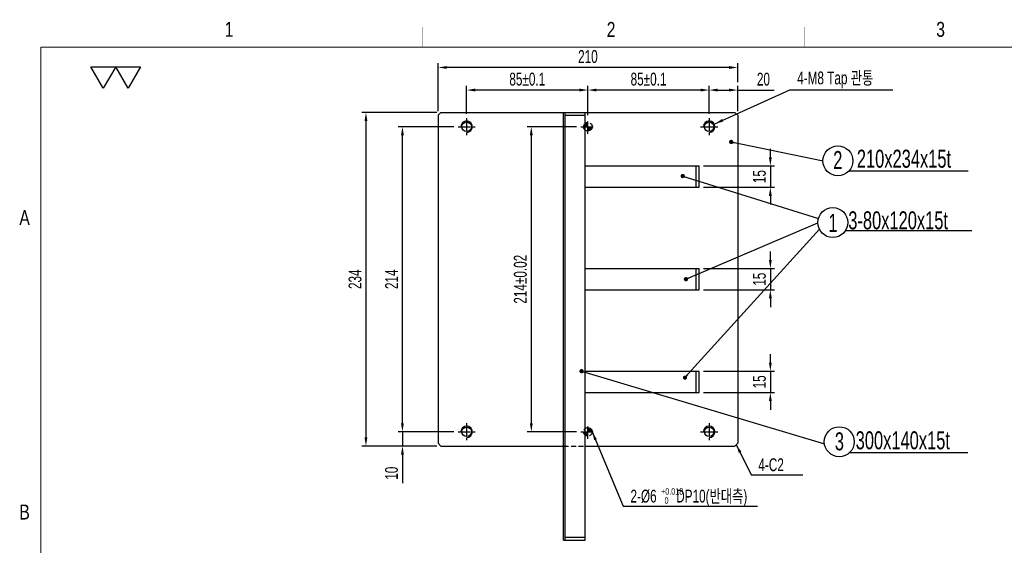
# Model space of a CAD drawing. Extents: x 14136 to 15481, y 176 to 1121.
# Tile 2 of 5: x 14136 to 14826, y 753 to 1121. Entities that reach past the tile are written whole.
import ezdxf
from ezdxf.enums import TextEntityAlignment as Align

# ---------------------------------------------------------------- set-up
doc = ezdxf.new("R2010")
doc.units = 0
doc.header["$LTSCALE"] = 7
doc.header["$MEASUREMENT"] = 0
doc.linetypes.add('CENTER', pattern=[2, 1.25, -0.25, 0.25, -0.25])
doc.linetypes.add('DASHED', pattern=[0.75, 0.5, -0.25])
doc.layers.get('0').update_dxf_attribs({"linetype": 'CONTINUOUS'})
doc.layers.get('DEFPOINTS').update_dxf_attribs({"linetype": 'CONTINUOUS'})
for name, color, linetype in [('3', 4, 'CONTINUOUS'), ('CEN', 3, 'CENTER'), ('CL', 3, 'CENTER'), ('DIM', 4, 'CONTINUOUS'), ('DIMENSION', 4, 'CONTINUOUS'), ('HID', 5, 'DASHED')]:
    doc.layers.add(name, color=color, linetype=linetype)
doc.styles.get("Standard").update_dxf_attribs({"font": 'Gulim.ttf', "width": 0.7})
doc.dimstyles.new('A3', dxfattribs={"dimtxt": 3, "dimasz": 2, "dimexe": 1, "dimexo": 1, "dimgap": 1, "dimtad": 1, "dimdec": 4, "dimdsep": 46, "dimtxsty": 'Standard', "dimcen": 2.5, "dimclrd": 4, "dimclre": 4, "dimclrt": 9, "dimazin": 2, "dimtfac": 1, "dimtdec": 4, "dimtmove": 0, "dimatfit": 3, "dimfxl": 0, "dimtolj": 1, "dimarcsym": 0})

# ---------------------------------------------------------------- blocks, each defined once
blk = doc.blocks.new('A$C4B8F6605')
at = {"const_width": 0.2}
for points in [[(4.51, 265.26), (384.51, 265.26)], [(4.51, 265.26), (4.51, 6.26)]]:
    blk.add_lwpolyline(points, dxfattribs=at)
at = {"layer": '3', "const_width": 0.05}
for points in [[(81.01, 269.26), (81.01, 265.26)], [(157.51, 269.26), (157.51, 265.26)], [(0.51, 196.26), (4.51, 196.26)]]:
    blk.add_lwpolyline(points, dxfattribs=at)
at = {"layer": '3', "width": 0.8}
for s, p in [('1', (42.19, 268.81)), ('2', (118.69, 268.81)), ('3', (184.69, 268.81)), ('A', (1.23, 231.07)), ('B', (1.23, 172.07))]:
    blk.add_text(s, height=3, dxfattribs=at).set_placement(p, align=Align.MIDDLE)
blk = doc.blocks.new('A$C35ED56C0')
at = {"layer": 'DIM'}
for points in [[(0, 13.51), (15.6, 13.51), (7.8, 0)], [(15.6, 13.51), (31.2, 13.51), (23.4, 0)]]:
    blk.add_lwpolyline(points, close=True, dxfattribs=at)
blk = doc.blocks.new('A$C71330367')
at = {"layer": 'DIMENSION', "xscale": 2, "yscale": 2, "zscale": 2}
blk.add_blockref('A$C35ED56C0', (0, 0), dxfattribs=at)
blk = doc.blocks.new('*D35')
at = {"layer": 'DEFPOINTS', "color": 0}
for p in [(14612.1, 874.91), (14612.1, 859.91), (14661.99, 859.91)]:
    blk.add_point(p, dxfattribs=at)
at = {"layer": 'DIMENSION', "color": 4, "lineweight": -2}
for p, q in [((14661.99, 880.91), (14661.99, 886.91)), ((14615.1, 874.91), (14664.99, 874.91)), ((14661.99, 874.91), (14661.99, 859.91)), ((14615.1, 859.91), (14664.99, 859.91)), ((14661.99, 853.91), (14661.99, 847.91))]:
    blk.add_line(p, q, dxfattribs=at)
at = {"layer": 'DIMENSION', "color": 4}
for points in [[(14660.99, 880.91), (14662.99, 880.91), (14661.99, 874.91)], [(14660.99, 853.91), (14662.99, 853.91), (14661.99, 859.91)]]:
    blk.add_solid(points, dxfattribs=at)
at = {"layer": 'DIMENSION', "color": 9, "insert": (14654.36, 867.41), "char_height": 9, "attachment_point": 5, "rotation": 90}
blk.add_mtext('\\A1;15', dxfattribs=at)
blk = doc.blocks.new('*D34')
at = {"layer": 'DEFPOINTS', "color": 0}
for p in [(14612.1, 946.91), (14612.1, 931.91), (14661.99, 931.91)]:
    blk.add_point(p, dxfattribs=at)
at = {"layer": 'DIMENSION', "color": 4, "lineweight": -2}
for p, q in [((14661.99, 952.91), (14661.99, 958.91)), ((14615.1, 946.91), (14664.99, 946.91)), ((14661.99, 946.91), (14661.99, 931.91)), ((14615.1, 931.91), (14664.99, 931.91)), ((14661.99, 925.91), (14661.99, 919.91))]:
    blk.add_line(p, q, dxfattribs=at)
at = {"layer": 'DIMENSION', "color": 4}
for points in [[(14660.99, 952.91), (14662.99, 952.91), (14661.99, 946.91)], [(14660.99, 925.91), (14662.99, 925.91), (14661.99, 931.91)]]:
    blk.add_solid(points, dxfattribs=at)
at = {"layer": 'DIMENSION', "color": 9, "insert": (14654.36, 939.41), "char_height": 9, "attachment_point": 5, "rotation": 90}
blk.add_mtext('\\A1;15', dxfattribs=at)
blk = doc.blocks.new('*D33')
at = {"layer": 'DEFPOINTS', "color": 0}
for p in [(14529.1, 1046.41), (14494.41, 832.41), (14529.1, 832.41)]:
    blk.add_point(p, dxfattribs=at)
at = {"layer": 'DIMENSION', "color": 4, "lineweight": -2}
for p, q in [((14526.1, 1046.41), (14491.41, 1046.41)), ((14494.41, 1040.41), (14494.41, 838.41)), ((14526.1, 832.41), (14491.41, 832.41))]:
    blk.add_line(p, q, dxfattribs=at)
at = {"layer": 'DIMENSION', "color": 4}
for points in [[(14493.41, 1040.41), (14495.41, 1040.41), (14494.41, 1046.41)], [(14493.41, 838.41), (14495.41, 838.41), (14494.41, 832.41)]]:
    blk.add_solid(points, dxfattribs=at)
at = {"layer": 'DIMENSION', "color": 9, "insert": (14486.78, 939.41), "char_height": 9, "attachment_point": 5, "rotation": 90}
blk.add_mtext('\\A1;214±0.02', dxfattribs=at)
blk = doc.blocks.new('*D32')
at = {"layer": 'DEFPOINTS', "color": 0}
for p in [(14404.08, 1046.41), (14443.1, 1046.41), (14443.1, 832.41)]:
    blk.add_point(p, dxfattribs=at)
at = {"layer": 'DIMENSION', "color": 4, "lineweight": -2}
for p, q in [((14440.1, 1046.41), (14401.08, 1046.41)), ((14404.08, 838.41), (14404.08, 1040.41)), ((14440.1, 832.41), (14401.08, 832.41))]:
    blk.add_line(p, q, dxfattribs=at)
at = {"layer": 'DIMENSION', "color": 4}
for points in [[(14403.08, 1040.41), (14405.08, 1040.41), (14404.08, 1046.41)], [(14403.08, 838.41), (14405.08, 838.41), (14404.08, 832.41)]]:
    blk.add_solid(points, dxfattribs=at)
at = {"layer": 'DIMENSION', "color": 9, "insert": (14396.45, 939.41), "char_height": 9, "attachment_point": 5, "rotation": 90}
blk.add_mtext('\\A1;214', dxfattribs=at)
blk = doc.blocks.new('*D31')
at = {"layer": 'DEFPOINTS', "color": 0}
for p in [(14431.1, 1056.41), (14378.51, 822.41), (14431.1, 822.41)]:
    blk.add_point(p, dxfattribs=at)
at = {"layer": 'DIMENSION', "color": 4, "lineweight": -2}
for p, q in [((14428.1, 1056.41), (14375.51, 1056.41)), ((14378.51, 1050.41), (14378.51, 828.41)), ((14428.1, 822.41), (14375.51, 822.41))]:
    blk.add_line(p, q, dxfattribs=at)
at = {"layer": 'DIMENSION', "color": 4}
for points in [[(14377.51, 1050.41), (14379.51, 1050.41), (14378.51, 1056.41)], [(14377.51, 828.41), (14379.51, 828.41), (14378.51, 822.41)]]:
    blk.add_solid(points, dxfattribs=at)
at = {"layer": 'DIMENSION', "color": 9, "insert": (14370.89, 939.41), "char_height": 9, "attachment_point": 5, "rotation": 90}
blk.add_mtext('\\A1;234', dxfattribs=at)
blk = doc.blocks.new('*D30')
at = {"layer": 'DEFPOINTS', "color": 0}
for p in [(14612.1, 1018.91), (14612.1, 1003.91), (14661.99, 1003.91)]:
    blk.add_point(p, dxfattribs=at)
at = {"layer": 'DIMENSION', "color": 4, "lineweight": -2}
for p, q in [((14661.99, 1024.91), (14661.99, 1030.91)), ((14615.1, 1018.91), (14664.99, 1018.91)), ((14661.99, 1018.91), (14661.99, 1003.91)), ((14615.1, 1003.91), (14664.99, 1003.91)), ((14661.99, 997.91), (14661.99, 991.91))]:
    blk.add_line(p, q, dxfattribs=at)
at = {"layer": 'DIMENSION', "color": 4}
for points in [[(14660.99, 1024.91), (14662.99, 1024.91), (14661.99, 1018.91)], [(14660.99, 997.91), (14662.99, 997.91), (14661.99, 1003.91)]]:
    blk.add_solid(points, dxfattribs=at)
at = {"layer": 'DIMENSION', "color": 9, "insert": (14654.36, 1011.41), "char_height": 9, "attachment_point": 5, "rotation": 90}
blk.add_mtext('\\A1;15', dxfattribs=at)
blk = doc.blocks.new('*D29')
at = {"layer": 'DEFPOINTS', "color": 0}
for p in [(14619.1, 1072.11), (14619.1, 1052.41), (14639.1, 1054.41)]:
    blk.add_point(p, dxfattribs=at)
at = {"layer": 'DIMENSION', "color": 4, "lineweight": -2}
for p, q in [((14619.1, 1055.41), (14619.1, 1075.11)), ((14625.1, 1072.11), (14633.1, 1072.11)), ((14639.1, 1057.41), (14639.1, 1075.11)), ((14639.1, 1072.11), (14664.55, 1072.11))]:
    blk.add_line(p, q, dxfattribs=at)
at = {"layer": 'DIMENSION', "color": 4}
for points in [[(14625.1, 1073.11), (14625.1, 1071.11), (14619.1, 1072.11)], [(14633.1, 1073.11), (14633.1, 1071.11), (14639.1, 1072.11)]]:
    blk.add_solid(points, dxfattribs=at)
at = {"layer": 'DIMENSION', "color": 9, "insert": (14657.14, 1079.72), "char_height": 9, "attachment_point": 5}
blk.add_mtext('\\A1;20', dxfattribs=at)
blk = doc.blocks.new('*D28')
at = {"layer": 'DEFPOINTS', "color": 0}
for p in [(14534.1, 1072.11), (14534.1, 1051.41), (14619.1, 1052.41)]:
    blk.add_point(p, dxfattribs=at)
at = {"layer": 'DIMENSION', "color": 4, "lineweight": -2}
for p, q in [((14534.1, 1054.41), (14534.1, 1075.11)), ((14613.1, 1072.11), (14540.1, 1072.11)), ((14619.1, 1055.41), (14619.1, 1075.11))]:
    blk.add_line(p, q, dxfattribs=at)
at = {"layer": 'DIMENSION', "color": 4}
for points in [[(14540.1, 1073.11), (14540.1, 1071.11), (14534.1, 1072.11)], [(14613.1, 1073.11), (14613.1, 1071.11), (14619.1, 1072.11)]]:
    blk.add_solid(points, dxfattribs=at)
at = {"layer": 'DIMENSION', "color": 9, "insert": (14576.6, 1079.74), "char_height": 9, "attachment_point": 5}
blk.add_mtext('\\A1;85±0.1', dxfattribs=at)
blk = doc.blocks.new('*D27')
at = {"layer": 'DEFPOINTS', "color": 0}
for p in [(14449.1, 1072.11), (14449.1, 1052.41), (14534.1, 1051.41)]:
    blk.add_point(p, dxfattribs=at)
at = {"layer": 'DIMENSION', "color": 4, "lineweight": -2}
for p, q in [((14449.1, 1055.41), (14449.1, 1075.11)), ((14528.1, 1072.11), (14455.1, 1072.11)), ((14534.1, 1054.41), (14534.1, 1075.11))]:
    blk.add_line(p, q, dxfattribs=at)
at = {"layer": 'DIMENSION', "color": 4}
for points in [[(14455.1, 1073.11), (14455.1, 1071.11), (14449.1, 1072.11)], [(14528.1, 1073.11), (14528.1, 1071.11), (14534.1, 1072.11)]]:
    blk.add_solid(points, dxfattribs=at)
at = {"layer": 'DIMENSION', "color": 9, "insert": (14491.6, 1079.74), "char_height": 9, "attachment_point": 5}
blk.add_mtext('\\A1;85±0.1', dxfattribs=at)
blk = doc.blocks.new('*D26')
at = {"layer": 'DEFPOINTS', "color": 0}
for p in [(14429.1, 1087.95), (14639.1, 1074.61), (14429.1, 1054.41)]:
    blk.add_point(p, dxfattribs=at)
at = {"layer": 'DIMENSION', "color": 4, "lineweight": -2}
for p, q in [((14429.1, 1057.41), (14429.1, 1090.95)), ((14639.1, 1077.61), (14639.1, 1090.95)), ((14633.1, 1087.95), (14435.1, 1087.95))]:
    blk.add_line(p, q, dxfattribs=at)
at = {"layer": 'DIMENSION', "color": 4}
for points in [[(14435.1, 1088.95), (14435.1, 1086.95), (14429.1, 1087.95)], [(14633.1, 1088.95), (14633.1, 1086.95), (14639.1, 1087.95)]]:
    blk.add_solid(points, dxfattribs=at)
at = {"layer": 'DIMENSION', "color": 9, "insert": (14534.1, 1095.58), "char_height": 9, "attachment_point": 5}
blk.add_mtext('\\A1;210', dxfattribs=at)
blk = doc.blocks.new('*D56')
at = {"layer": 'DEFPOINTS', "color": 0}
for p in [(14404.08, 832.41), (14443.1, 832.41), (14431.1, 822.41)]:
    blk.add_point(p, dxfattribs=at)
at = {"layer": 'DIMENSION', "color": 4, "lineweight": -2}
for p, q in [((14404.08, 838.41), (14404.08, 844.41)), ((14440.1, 832.41), (14401.08, 832.41)), ((14404.08, 832.41), (14404.08, 822.41)), ((14428.1, 822.41), (14401.08, 822.41)), ((14404.08, 816.41), (14404.08, 796.27))]:
    blk.add_line(p, q, dxfattribs=at)
at = {"layer": 'DIMENSION', "color": 4}
for points in [[(14403.08, 838.41), (14405.08, 838.41), (14404.08, 832.41)], [(14403.08, 816.41), (14405.08, 816.41), (14404.08, 822.41)]]:
    blk.add_solid(points, dxfattribs=at)
at = {"layer": 'DIMENSION', "color": 9, "insert": (14396.45, 803.34), "char_height": 9, "attachment_point": 5, "rotation": 90}
blk.add_mtext('\\A1;10', dxfattribs=at)

msp = doc.modelspace()

# ---------------------------------------------------------------- hatches: boundary and pattern name
at = {"layer": 'HID'}
h = msp.add_hatch(dxfattribs=at)
h.set_pattern_fill('ANSI31', color=256, scale=0.1, style=0)
h.set_pattern_definition([(315, (13678.1195, 1207.43258), (-0.2245064, -0.2245064), [])])
h.paths.add_polyline_path([(14537.1, 1046.41, -0.414214), (14534.1, 1043.41), (14534.1, 1046.41)])
h.paths.add_polyline_path([(14531.1, 1046.41, -0.414214), (14534.1, 1049.41), (14534.1, 1046.41)])
h = msp.add_hatch(dxfattribs=at)
h.set_pattern_fill('ANSI31', color=256, scale=0.1, style=0)
h.set_pattern_definition([(45, (13678.1195, 671.38232), (-0.2245064, 0.2245064), [])])
h.paths.add_polyline_path([(14534.1, 832.41), (14534.1, 835.41, -0.414214), (14537.1, 832.41)])
h.paths.add_polyline_path([(14534.1, 832.41), (14534.1, 829.41, -0.414214), (14531.1, 832.41)])

# ---------------------------------------------------------------- linework, layer by layer
for p, q in [((14431.1, 1056.41), (14429.1, 1054.41)), ((14431.1, 1056.41), (14637.1, 1056.41)), ((14517.1, 756.41), (14517.1, 1056.41)), ((14518.1, 756.41), (14518.1, 1056.41)), ((14532.1, 756.41), (14532.1, 1056.41)), ((14637.1, 1056.41), (14639.1, 1054.41)), ((14429.1, 1054.41), (14429.1, 824.41)), ((14518.1, 1054.41), (14532.1, 1054.41)), ((14639.1, 1054.41), (14639.1, 824.41)), ((14532.1, 1018.91), (14612.1, 1018.91)), ((14610.1, 1003.91), (14610.1, 1018.91)), ((14612.1, 1003.91), (14612.1, 1018.91)), ((14532.1, 1003.91), (14612.1, 1003.91)), ((14532.1, 946.91), (14612.1, 946.91)), ((14610.1, 931.91), (14610.1, 946.91)), ((14612.1, 931.91), (14612.1, 946.91)), ((14532.1, 931.91), (14612.1, 931.91)), ((14532.1, 874.91), (14612.1, 874.91)), ((14610.1, 859.91), (14610.1, 874.91)), ((14612.1, 859.91), (14612.1, 874.91)), ((14532.1, 859.91), (14612.1, 859.91)), ((14431.1, 822.41), (14429.1, 824.41)), ((14431.1, 822.41), (14517.1, 822.41)), ((14532.1, 822.41), (14637.1, 822.41)), ((14639.1, 824.41), (14637.1, 822.41)), ((14517.1, 756.41), (14532.1, 756.41)), ((14518.1, 758.41), (14532.1, 758.41))]:
    msp.add_line(p, q)
for centre in [(14449.1, 1046.41), (14619.1, 1046.41), (14449.1, 832.41), (14619.1, 832.41)]:
    msp.add_circle(centre, 3.32)
at = {"layer": 'CEN'}
for p, q in [((14534.1, 1041.41), (14534.1, 1051.41)), ((14529.1, 1046.41), (14539.1, 1046.41)), ((14534.1, 827.41), (14534.1, 837.41)), ((14529.1, 832.41), (14539.1, 832.41))]:
    msp.add_line(p, q, dxfattribs=at)
at = {"layer": 'CL'}
for p, q in [((14449.1, 1052.41), (14449.1, 1040.41)), ((14619.1, 1052.41), (14619.1, 1040.41)), ((14443.1, 1046.41), (14455.1, 1046.41)), ((14613.1, 1046.41), (14625.1, 1046.41)), ((14449.1, 838.41), (14449.1, 826.41)), ((14619.1, 838.41), (14619.1, 826.41)), ((14443.1, 832.41), (14455.1, 832.41)), ((14613.1, 832.41), (14625.1, 832.41))]:
    msp.add_line(p, q, dxfattribs=at)
at = {"layer": 'DIMENSION'}
for p, q in [((14800.62, 1015.25), (14717.13, 1015.25)), ((14803.3, 973.26), (14714.45, 973.26)), ((14800.5, 817.53), (14717.25, 817.53))]:
    msp.add_line(p, q, dxfattribs=at)
for centre in [(14709.36, 1022.47), (14705.77, 979.17), (14710.32, 825.42)]:
    msp.add_circle(centre, 10.5, dxfattribs=at)
for centre in [(14449.1, 1046.41), (14619.1, 1046.41), (14449.1, 832.41), (14619.1, 832.41)]:
    msp.add_arc(centre, 4, 270, 180, dxfattribs=at)
at = {"layer": 'HID'}
msp.add_line((14517.1, 822.41), (14532.1, 822.41), dxfattribs=at)
for centre in [(14534.1, 1046.41), (14534.1, 832.41)]:
    msp.add_circle(centre, 3, dxfattribs=at)

# ---------------------------------------------------------------- block references
at = {"xscale": 3.5, "yscale": 3.5, "zscale": 3.5}
msp.add_blockref('A$C4B8F6605', (14134.92, 173.87), dxfattribs=at)
at = {"layer": 'DIMENSION', "xscale": 0.5600000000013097, "yscale": 0.5599999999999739, "zscale": 0.5599999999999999}
msp.add_blockref('A$C71330367', (14185.63, 1073.33), dxfattribs=at)

# ---------------------------------------------------------------- texts
at = {"color": 9, "width": 0.7}
for s, height, p in [('4-M8 Tap 관통', 9, (14680.78, 1076.13)), ('210x234x15t', 12.6, (14722.61, 1017.66)), ('3-80x120x15t', 12.6, (14716.61, 974.42)), ('300x140x15t', 12.6, (14721.8, 820.13)), ('4-C2', 9, (14653.6, 804.78)), ('2-%%c6      DP10(반대측)', 9, (14563.94, 782.78)), ('+0.018', 4.5, (14585.35, 788.33)), ('0', 4.5, (14587.82, 781.87))]:
    msp.add_text(s, height=height, dxfattribs=at).set_placement(p)
at = {"layer": 'DIMENSION', "width": 0.7}
for s, p in [('2', (14706.05, 1016.72)), ('1', (14702.7, 972.66)), ('3', (14707.19, 819.38))]:
    msp.add_text(s, height=12.6, dxfattribs=at).set_placement(p)

# ---------------------------------------------------------------- dimensions: what is measured, and where the dimension line sits
at = {"layer": 'DIMENSION'}
for base, p1, p2, angle, override, picture, middle in [((14429.1, 1087.95), (14639.1, 1074.61), (14429.1, 1054.41), 180, {"dimscale": 3, "dimdec": 1}, '*D26', (14534.1, 1095.58)), ((14449.1, 1072.11), (14534.1, 1051.41), (14449.1, 1052.41), 180, {"dimscale": 3, "dimdec": 1, "dimtol": 1, "dimtp": 0.1, "dimtm": 0.1}, '*D27', (14491.6, 1079.74)), ((14534.1, 1072.11), (14619.1, 1052.41), (14534.1, 1051.41), 180, {"dimscale": 3, "dimdec": 1, "dimtol": 1, "dimtp": 0.1, "dimtm": 0.1}, '*D28', (14576.6, 1079.74)), ((14378.51, 822.41), (14431.1, 1056.41), (14431.1, 822.41), 90, {"dimscale": 3, "dimdec": 1}, '*D31', (14370.89, 939.41)), ((14404.08, 1046.41), (14443.1, 832.41), (14443.1, 1046.41), 90, {"dimscale": 3, "dimdec": 1}, '*D32', (14396.45, 939.41)), ((14494.41, 832.41), (14529.1, 1046.41), (14529.1, 832.41), 90, {"dimscale": 3, "dimgap": 1, "dimdec": 1, "dimtol": 1, "dimlim": 0, "dimtp": 0.02, "dimtm": 0.02}, '*D33', (14486.78, 939.41))]:
    dim = msp.add_linear_dim(base=base, p1=p1, p2=p2, angle=angle, dimstyle='A3', override=override, dxfattribs=at)
    dim.commit()
    dim.dimension.update_dxf_attribs({"geometry": picture, "text_midpoint": middle})
for base, p1, p2, angle, picture, middle in [((14619.1, 1072.11), (14639.1, 1054.41), (14619.1, 1052.41), 180, '*D29', (14657.14, 1072.11)), ((14661.99, 1003.91), (14612.1, 1018.91), (14612.1, 1003.91), 90, '*D30', (14661.99, 1011.41)), ((14661.99, 931.91), (14612.1, 946.91), (14612.1, 931.91), 90, '*D34', (14661.99, 939.41)), ((14661.99, 859.91), (14612.1, 874.91), (14612.1, 859.91), 90, '*D35', (14661.99, 867.41)), ((14404.08, 832.41), (14431.1, 822.41), (14443.1, 832.41), 90, '*D56', (14404.08, 803.34))]:
    dim = msp.add_linear_dim(base=base, p1=p1, p2=p2, angle=angle, dimstyle='A3', override={"dimscale": 3, "dimdec": 1}, dxfattribs=at)
    dim.commit()
    dim.dimension.update_dxf_attribs({"geometry": picture, "text_midpoint": middle, "dimtype": 160})

# ---------------------------------------------------------------- leaders
for points, override in [([(14623.1, 1048.47), (14675.74, 1072.16), (14747.85, 1072.16)], {"dimscale": 3, "dimdec": 1}), ([(14634.54, 1035.72), (14699.01, 1022.47)], {"dimscale": 3, "dimasz": 1, "dimdec": 1, "dimldrblk": 'Dot'}), ([(14600.56, 1011.78), (14695.7, 982.12)], {"dimscale": 3, "dimasz": 1, "dimdec": 1, "dimldrblk": 'Dot'}), ([(14602.16, 870.38), (14696.37, 974.49)], {"dimscale": 3, "dimasz": 1, "dimdec": 1, "dimldrblk": 'Dot'}), ([(14602.82, 939.45), (14695.27, 979.03)], {"dimscale": 3, "dimasz": 1, "dimdec": 1, "dimldrblk": 'Dot'}), ([(14529.63, 874.91), (14699.93, 823.87)], {"dimscale": 3, "dimasz": 1, "dimdec": 1, "dimldrblk": 'Dot'}), ([(14537.1, 832.41), (14558.91, 780.25), (14652.87, 780.25)], {"dimscale": 3, "dimdec": 1}), ([(14638.1, 823.41), (14648.56, 802.24), (14684.75, 802.24)], {"dimscale": 3, "dimdec": 1})]:
    msp.add_leader(points, dimstyle='A3', override=override, dxfattribs=at)

doc.saveas('drawing.dxf')
